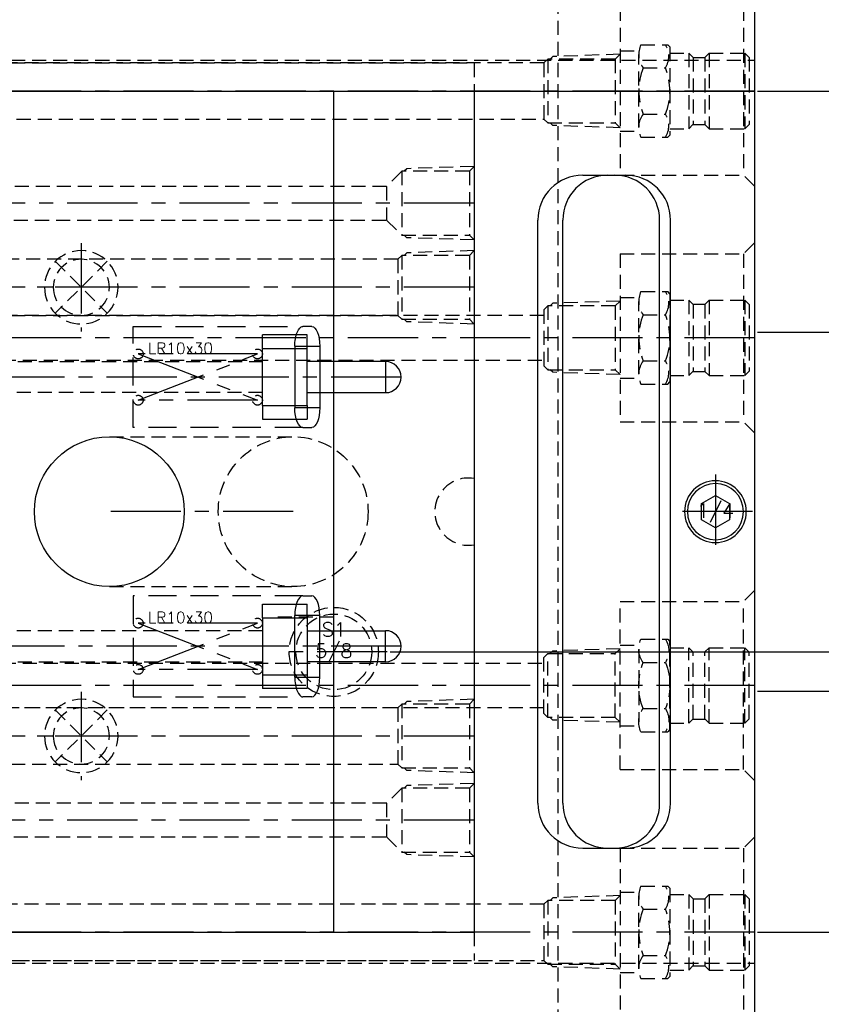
# Model space of a CAD drawing. Extents: x 2651 to 7771, y -1163 to 1075.
# Tile 214 of 256: x 4316 to 4459, y 200 to 375. Entities that reach past the tile are written whole.
import ezdxf
from ezdxf.enums import TextEntityAlignment as Align

# ---------------------------------------------------------------- set-up
doc = ezdxf.new("R2010")
doc.units = 0
doc.header["$LTSCALE"] = 10
for name, pattern in [('CENTER', [2, 1.25, -0.25, 0.25, -0.25]), ('CNSCEN', [17, 15, -1, 0, -1]), ('CNSHID', [4, 3, -1]), ('DASHED', [0.75, 0.5, -0.25]), ('HIDDEN', [0.375, 0.25, -0.125])]:
    doc.linetypes.add(name, pattern=pattern)
doc.layers.get('0').update_dxf_attribs({"linetype": 'CONTINUOUS'})
doc.layers.get('Defpoints').update_dxf_attribs({"linetype": 'CONTINUOUS'})
for name, color, linetype in [('113', 7, 'CONTINUOUS'), ('117', 7, 'CONTINUOUS'), ('9', 3, 'CONTINUOUS'), ('CEN', 1, 'CENTER'), ('COOL', 150, 'HIDDEN'), ('DIM', 3, 'CONTINUOUS'), ('HIDDEN', 6, 'HIDDEN'), ('PART', 7, 'CONTINUOUS'), ('TEXT', 4, 'CONTINUOUS'), ('WL1-CL', 1, 'CNSCEN'), ('WL1-HL', 4, 'CNSHID')]:
    doc.layers.add(name, color=color, linetype=linetype)
doc.styles.add('china', font='txt')
doc.styles.get("Standard").update_dxf_attribs({"font": 'romans.shx'})
doc.dimstyles.new('MM& INCH5', dxfattribs={"dimtxt": 5, "dimasz": 2.5, "dimexe": 1, "dimexo": 0.5, "dimtad": 0, "dimrnd": 1.38778e-17, "dimzin": 9, "dimdsep": 46, "dimtxsty": 'Standard', "dimblk": 'CLOSED', "dimcen": 0, "dimclrd": 3, "dimclre": 3, "dimclrt": 3, "dimazin": 2, "dimtfac": 0.75, "dimtofl": 0, "dimtmove": 0, "dimatfit": 3, "dimfxl": 0, "dimtolj": 1, "dimarcsym": 0})

# ---------------------------------------------------------------- blocks, each defined once
blk = doc.blocks.new('*U2', base_point=(697.47, 899.04))
for p, q in [((697.47, 901.93), (694.97, 900.48)), ((699.97, 900.48), (697.47, 901.93)), ((694.97, 900.48), (694.97, 897.6)), ((699.97, 897.6), (699.97, 900.48)), ((694.97, 897.6), (697.47, 896.15)), ((697.47, 896.15), (699.97, 897.6))]:
    blk.add_line(p, q)
for radius in [5.5, 5]:
    blk.add_circle((697.47, 899.04), radius)
at = {"layer": 'CEN'}
for p, q in [((697.47, 905.64), (697.47, 892.44)), ((690.87, 899.04), (704.07, 899.04))]:
    blk.add_line(p, q, dxfattribs=at)
blk = doc.blocks.new('fghdddd')
at = {"layer": 'COOL'}
for p, q in [((-3436.77, 1231.38), (-3438.77, 1229.38)), ((-3460.77, 1229.38), (-3460.77, 1199.38)), ((-3460.77, 1229.38), (-3438.77, 1229.38)), ((-3438.77, 1229.38), (-3438.77, 1199.38)), ((-3457.04, 1222.63), (-3452.28, 1222.63)), ((-3451.88, 1222.23), (-3452.28, 1222.63)), ((-3451.88, 1222.23), (-3451.88, 1206.52)), ((-3460.77, 1221.54), (-3457.45, 1221.54)), ((-3457.45, 1207.87), (-3457.45, 1220.88)), ((-3451.88, 1221.11), (-3448.53, 1221.11)), ((-3448.53, 1221.11), (-3448.53, 1207.65)), ((-3448.53, 1221.11), (-3447.76, 1220.34)), ((-3447.76, 1220.37), (-3445.67, 1220.37)), ((-3447.76, 1220.34), (-3447.76, 1208.38)), ((-3444.91, 1221.11), (-3445.67, 1220.34)), ((-3445.67, 1220.34), (-3445.67, 1208.38)), ((-3444.91, 1221.11), (-3444.91, 1207.65)), ((-3444.91, 1221.11), (-3438.53, 1221.11)), ((-3438.53, 1221.11), (-3437.77, 1220.34)), ((-3438.53, 1221.11), (-3438.53, 1207.65)), ((-3437.77, 1220.34), (-3437.77, 1208.41)), ((-3456.64, 1218.5), (-3452.67, 1218.5)), ((-3456.64, 1210.25), (-3452.67, 1210.25)), ((-3448.53, 1207.65), (-3447.79, 1208.38)), ((-3447.79, 1208.38), (-3445.65, 1208.38)), ((-3444.91, 1207.65), (-3445.65, 1208.38)), ((-3438.53, 1207.65), (-3437.77, 1208.41)), ((-3460.77, 1207.21), (-3457.45, 1207.21)), ((-3457.04, 1206.13), (-3452.28, 1206.13)), ((-3452.28, 1206.13), (-3451.88, 1206.52)), ((-3451.88, 1207.65), (-3448.53, 1207.65)), ((-3444.91, 1207.65), (-3438.53, 1207.65)), ((-3460.77, 1199.38), (-3438.77, 1199.38)), ((-3436.77, 1197.38), (-3438.77, 1199.38))]:
    blk.add_line(p, q, dxfattribs=at)
at = {"layer": 'COOL', "color": 1, "linetype": 'CENTER'}
blk.add_line((-3436.77, 1214.38), (-3460.77, 1214.38), dxfattribs=at)
at = {"layer": 'COOL'}
for centre, radius, start, end in [((-3453.53, 1220.88), 3.92, 153.6082, 217.3856), ((-3455.97, 1220.56), 3.89, 327.972, 32.028), ((-3446.32, 1214.38), 11.11, 158.2132, 201.7867), ((-3462.99, 1214.38), 11.11, 338.2133, 21.7868), ((-3453.53, 1207.87), 3.92, 142.6141, 206.3915), ((-3455.97, 1208.19), 3.89, 327.972, 32.028)]:
    blk.add_arc(centre, radius, start, end, dxfattribs=at)
blk = doc.blocks.new('*U20', base_point=(1834.08, 749.82))
for radius in [7.94, 6.75]:
    blk.add_circle((1834.08, 749.82), radius)
at = {"layer": 'CEN'}
for p, q in [((1834.08, 759.35), (1834.08, 740.3)), ((1824.55, 749.82), (1843.61, 749.82))]:
    blk.add_line(p, q, dxfattribs=at)
blk = doc.blocks.new('*D176')
at = {"layer": 'Defpoints', "color": 0}
for p in [(4171.68, 387.64), (4446.68, 362.64), (4473.32, 362.64)]:
    blk.add_point(p, dxfattribs=at)
at = {"layer": 'DIM', "color": 3, "lineweight": -2}
blk.add_line((4447.18, 362.64), (4473.32, 362.64), dxfattribs=at)
at = {"layer": 'DIM', "color": 3, "insert": (4494.3, 362.64), "char_height": 5, "attachment_point": 5}
blk.add_mtext('\\A1;25 [0.984]', dxfattribs=at)
blk = doc.blocks.new('_Closed')
at = {"color": 0, "linetype": 'ByBlock', "lineweight": -2}
for p, q in [((-1, 0.167), (0, 0)), ((-1, 0.167), (-1, -0.167)), ((0, 0), (-1, -0.167)), ((0, 0), (-1, 0))]:
    blk.add_line(p, q, dxfattribs=at)
blk = doc.blocks.new('*D177')
at = {"layer": 'Defpoints', "color": 0}
for p in [(4171.68, 387.64), (4446.68, 319.64), (4473.32, 319.64)]:
    blk.add_point(p, dxfattribs=at)
at = {"layer": 'DIM', "color": 3, "lineweight": -2}
blk.add_line((4447.18, 319.64), (4473.32, 319.64), dxfattribs=at)
at = {"layer": 'DIM', "color": 3, "insert": (4494.18, 319.64), "char_height": 5, "attachment_point": 5}
blk.add_mtext('\\A1;68 [2.677]', dxfattribs=at)
blk = doc.blocks.new('*D178')
at = {"layer": 'Defpoints', "color": 0}
for p in [(4171.68, 387.64), (4446.68, 255.64), (4473.32, 255.64)]:
    blk.add_point(p, dxfattribs=at)
at = {"layer": 'DIM', "color": 3, "lineweight": -2}
blk.add_line((4447.18, 255.64), (4473.32, 255.64), dxfattribs=at)
at = {"layer": 'DIM', "color": 3, "insert": (4496.33, 255.64), "char_height": 5, "attachment_point": 5}
blk.add_mtext('\\A1;132 [5.197]', dxfattribs=at)
blk = doc.blocks.new('*D179')
at = {"layer": 'Defpoints', "color": 0}
for p in [(4171.68, 387.64), (4473.32, 263.64), (4381.21, 262.64)]:
    blk.add_point(p, dxfattribs=at)
at = {"layer": 'DIM', "color": 3, "lineweight": -2}
for p, q in [((4463.32, 262.64), (4468.32, 263.64)), ((4468.32, 263.64), (4473.32, 263.64)), ((4381.71, 262.64), (4463.32, 262.64))]:
    blk.add_line(p, q, dxfattribs=at)
at = {"layer": 'DIM', "color": 3, "insert": (4496.33, 263.64), "char_height": 5, "attachment_point": 5}
blk.add_mtext('\\A1;125 [4.921]', dxfattribs=at)
blk = doc.blocks.new('*D180')
at = {"layer": 'Defpoints', "color": 0}
for p in [(4171.68, 387.64), (4446.68, 212.64), (4473.32, 212.64)]:
    blk.add_point(p, dxfattribs=at)
at = {"layer": 'DIM', "color": 3, "lineweight": -2}
blk.add_line((4447.18, 212.64), (4473.32, 212.64), dxfattribs=at)
at = {"layer": 'DIM', "color": 3, "insert": (4493.95, 212.64), "char_height": 5, "attachment_point": 5}
blk.add_mtext('\\A1;175 [6.89]', dxfattribs=at)
blk = doc.blocks.new('*D181')
at = {"layer": 'Defpoints', "color": 0}
for p in [(4171.68, 387.64), (4446.68, 182.64), (4473.32, 182.64)]:
    blk.add_point(p, dxfattribs=at)
at = {"layer": 'DIM', "color": 3, "lineweight": -2}
blk.add_line((4447.18, 182.64), (4473.32, 182.64), dxfattribs=at)
at = {"layer": 'DIM', "color": 3, "insert": (4496.68, 182.64), "char_height": 5, "attachment_point": 5}
blk.add_mtext('\\A1;205 [8.071]', dxfattribs=at)
blk = doc.blocks.new('*D182')
at = {"layer": 'Defpoints', "color": 0}
for p in [(4171.68, 387.64), (4446.68, 162.64), (4473.32, 162.64)]:
    blk.add_point(p, dxfattribs=at)
at = {"layer": 'DIM', "color": 3, "lineweight": -2}
blk.add_line((4447.18, 162.64), (4473.32, 162.64), dxfattribs=at)
at = {"layer": 'DIM', "color": 3, "insert": (4496.68, 162.64), "char_height": 5, "attachment_point": 5}
blk.add_mtext('\\A1;225 [8.858]', dxfattribs=at)
blk = doc.blocks.new('*D183')
at = {"layer": 'Defpoints', "color": 0}
for p in [(4171.68, 387.64), (4446.68, 119.64), (4473.32, 119.64)]:
    blk.add_point(p, dxfattribs=at)
at = {"layer": 'DIM', "color": 3, "lineweight": -2}
blk.add_line((4447.18, 119.64), (4473.32, 119.64), dxfattribs=at)
at = {"layer": 'DIM', "color": 3, "insert": (4499.07, 119.64), "char_height": 5, "attachment_point": 5}
blk.add_mtext('\\A1;268 [10.551]', dxfattribs=at)
blk = doc.blocks.new('*D184')
at = {"layer": 'Defpoints', "color": 0}
for p in [(4171.68, 387.64), (4446.68, 12.64), (4473.32, 12.64)]:
    blk.add_point(p, dxfattribs=at)
at = {"layer": 'DIM', "color": 3, "lineweight": -2}
blk.add_line((4447.18, 12.64), (4473.32, 12.64), dxfattribs=at)
at = {"layer": 'DIM', "color": 3, "insert": (4499.07, 12.64), "char_height": 5, "attachment_point": 5}
blk.add_mtext('\\A1;375 [14.764]', dxfattribs=at)
blk = doc.blocks.new('*D185')
at = {"layer": 'Defpoints', "color": 0}
for p in [(4171.68, 387.64), (4446.68, 55.64), (4473.32, 55.64)]:
    blk.add_point(p, dxfattribs=at)
at = {"layer": 'DIM', "color": 3, "lineweight": -2}
blk.add_line((4447.18, 55.64), (4473.32, 55.64), dxfattribs=at)
at = {"layer": 'DIM', "color": 3, "insert": (4499.07, 55.64), "char_height": 5, "attachment_point": 5}
blk.add_mtext('\\A1;332 [13.071]', dxfattribs=at)
blk = doc.blocks.new('*D186')
at = {"layer": 'Defpoints', "color": 0}
for p in [(4171.68, 387.64), (4381.21, -22.36), (4473.32, -22.36)]:
    blk.add_point(p, dxfattribs=at)
at = {"layer": 'DIM', "color": 3, "lineweight": -2}
blk.add_line((4381.71, -22.36), (4473.32, -22.36), dxfattribs=at)
at = {"layer": 'DIM', "color": 3, "insert": (4499.07, -22.36), "char_height": 5, "attachment_point": 5}
blk.add_mtext('\\A1;410 [16.142]', dxfattribs=at)
blk = doc.blocks.new('*D187')
at = {"layer": 'Defpoints', "color": 0}
for p in [(4171.68, 387.64), (4274.1, -57.36), (4473.32, -57.36)]:
    blk.add_point(p, dxfattribs=at)
at = {"layer": 'DIM', "color": 3, "lineweight": -2}
blk.add_line((4274.6, -57.36), (4473.32, -57.36), dxfattribs=at)
at = {"layer": 'DIM', "color": 3, "insert": (4496.68, -57.36), "char_height": 5, "attachment_point": 5}
blk.add_mtext('\\A1;445 [17.52]', dxfattribs=at)
blk = doc.blocks.new('*D188')
at = {"layer": 'Defpoints', "color": 0}
for p in [(4171.68, 387.64), (4271.92, -104.36), (4473.32, -104.36)]:
    blk.add_point(p, dxfattribs=at)
at = {"layer": 'DIM', "color": 3, "lineweight": -2}
blk.add_line((4272.42, -104.36), (4473.32, -104.36), dxfattribs=at)
at = {"layer": 'DIM', "color": 3, "insert": (4496.68, -104.36), "char_height": 5, "attachment_point": 5}
blk.add_mtext('\\A1;492 [19.37]', dxfattribs=at)
blk = doc.blocks.new('*D189')
at = {"layer": 'Defpoints', "color": 0}
for p in [(4171.68, 387.64), (4285.88, -124.36), (4473.32, -124.36)]:
    blk.add_point(p, dxfattribs=at)
at = {"layer": 'DIM', "color": 3, "lineweight": -2}
blk.add_line((4286.38, -124.36), (4473.32, -124.36), dxfattribs=at)
at = {"layer": 'DIM', "color": 3, "insert": (4499.07, -124.36), "char_height": 5, "attachment_point": 5}
blk.add_mtext('\\A1;512 [20.157]', dxfattribs=at)
blk = doc.blocks.new('*D193')
at = {"layer": 'Defpoints', "color": 0}
for p in [(4171.68, 387.64), (4401.86, -82.36), (4473.32, -82.36)]:
    blk.add_point(p, dxfattribs=at)
at = {"layer": 'DIM', "color": 3, "lineweight": -2}
blk.add_line((4402.36, -82.36), (4473.32, -82.36), dxfattribs=at)
at = {"layer": 'DIM', "color": 3, "insert": (4499.07, -82.36), "char_height": 5, "attachment_point": 5}
blk.add_mtext('\\A1;470 [18.504]', dxfattribs=at)
blk = doc.blocks.new('*D203')
at = {"layer": 'Defpoints', "color": 0}
for p in [(4171.68, 387.64), (4368.68, -115.54), (4368.68, -149.95)]:
    blk.add_point(p, dxfattribs=at)
at = {"layer": 'DIM', "color": 3, "lineweight": -2}
blk.add_line((4368.68, -116.04), (4368.68, -149.95), dxfattribs=at)
at = {"layer": 'DIM', "color": 3, "insert": (4368.68, -172.96), "char_height": 5, "attachment_point": 5, "rotation": 90}
blk.add_mtext('\\A1;197 [7.756]', dxfattribs=at)
blk = doc.blocks.new('*U17', base_point=(830.47, 1863.95))
for p, q in [((835.1, 1868.59), (825.84, 1859.32)), ((825.84, 1868.59), (835.1, 1859.32))]:
    blk.add_line(p, q)
for radius in [6.55, 5]:
    blk.add_circle((830.47, 1863.95), radius)
at = {"layer": 'CEN'}
for p, q in [((830.47, 1871.81), (830.47, 1856.09)), ((822.61, 1863.95), (838.33, 1863.95))]:
    blk.add_line(p, q, dxfattribs=at)
blk = doc.blocks.new('*U18', base_point=(830.47, 1753.95))
for p, q in [((835.1, 1758.59), (825.84, 1749.32)), ((825.84, 1758.59), (835.1, 1749.32))]:
    blk.add_line(p, q)
for radius in [6.55, 5]:
    blk.add_circle((830.47, 1753.95), radius)
at = {"layer": 'CEN'}
for p, q in [((830.47, 1761.81), (830.47, 1746.09)), ((822.61, 1753.95), (838.33, 1753.95))]:
    blk.add_line(p, q, dxfattribs=at)
blk = doc.blocks.new('1')
at = {"layer": 'COOL', "color": 1, "linetype": 'CENTER'}
for p, q in [((-100, 225), (-100, 350.39)), ((-225, 340), (-100, 340)), ((-225, 260), (-100, 260))]:
    blk.add_line(p, q, dxfattribs=at)
at = {"layer": 'COOL', "color": 2}
for p, q in [((-105, 347.5), (-95, 347.5)), ((-105, 265), (-105, 255))]:
    blk.add_line(p, q, dxfattribs=at)
at = {"layer": 'COOL'}
blk.add_line((-105, 345), (-105, 335), dxfattribs=at)
at = {"layer": 'COOL', "color": 2}
for points in [[(-105, 238.59), (-105, 347.5), (-100, 350.39), (-95, 347.5), (-95, 238.59)], [(-225, 346.55), (-224.15, 345.7), (-224.15, 334.3), (-225, 333.45)], [(-225, 346.55), (-213, 346.15), (-212.55, 345.7)], [(-224.15, 345.7), (-212.11, 345.7), (-212.11, 334.3), (-224.15, 334.3)], [(-212.11, 345.7), (-211.41, 345), (-211.41, 335), (-212.11, 334.3)], [(-211.41, 345), (-105, 345), (-100, 340), (-105, 335), (-211.41, 335)], [(-225, 333.45), (-213, 333.85), (-212.55, 334.3)], [(-225, 266.55), (-224.15, 265.7), (-224.15, 254.3), (-225, 253.45)], [(-225, 266.55), (-213, 266.15), (-212.55, 265.7)], [(-224.15, 265.7), (-212.11, 265.7), (-212.11, 254.3), (-224.15, 254.3)], [(-212.11, 265.7), (-211.41, 265), (-211.41, 255), (-212.11, 254.3)], [(-211.41, 265), (-105, 265), (-100, 260), (-105, 255), (-211.41, 255)], [(-225, 253.45), (-213, 253.85), (-212.55, 254.3)], [(-106.55, 225), (-106.15, 237), (-105.7, 237.45)], [(-105.7, 237.89), (-105, 238.59), (-95, 238.59), (-94.3, 237.89)], [(-105.7, 225.85), (-105.7, 237.89), (-94.3, 237.89), (-94.3, 225.85)], [(-93.45, 225), (-93.85, 237), (-94.3, 237.45)], [(-106.55, 225), (-93.85, 237), (-106.15, 237), (-93.45, 225)], [(-106.55, 225), (-105.7, 225.85), (-94.3, 225.85), (-93.45, 225)]]:
    blk.add_lwpolyline(points, dxfattribs=at)
at = {"layer": 'COOL'}
for name, p in [('*U17', (-155, 340)), ('*U18', (-155, 260))]:
    blk.add_blockref(name, p, dxfattribs=at)
blk = doc.blocks.new('*X249')
at = {"color": 0}
for p, q in [((936.79, 376.76), (938.04, 378.01)), ((937.13, 376.4), (938.7, 377.96)), ((937.63, 376.19), (939.2, 377.76)), ((938.27, 376.12), (939.57, 377.42)), ((939.28, 376.43), (939.55, 376.69))]:
    blk.add_line(p, q, dxfattribs=at)
blk = doc.blocks.new('*X248')
at = {"color": 0}
for p, q in [((922.69, 376.81), (923.89, 378.01)), ((923.02, 376.43), (924.57, 377.97)), ((923.5, 376.2), (925.09, 377.79)), ((924.13, 376.12), (925.47, 377.46)), ((925.03, 376.32), (925.56, 376.85))]:
    blk.add_line(p, q, dxfattribs=at)
blk = doc.blocks.new('O_RING_109_S')
at = {"layer": 'WL1-CL'}
for p, q in [((7.81, -3.27), (10.73, -5.98)), ((10.73, -5.98), (12.73, -5.98)), ((12.73, -5.98), (19.05, -5.98))]:
    blk.add_line(p, q, dxfattribs=at)
blk.add_solid([(8.04, -3.03), (7.58, -3.51), (6.35, -1.9)], dxfattribs=at)
at = {"layer": 'WL1-HL'}
for p, q in [((-7.23, -1.9), (-7.23, 0)), ((-3.66, -1.9), (-3.66, 0)), ((3.66, -1.9), (3.66, 0)), ((7.23, -1.9), (7.23, 0)), ((-7.23, -1.9), (-3.66, -1.9)), ((7.23, -1.9), (3.66, -1.9))]:
    blk.add_line(p, q, dxfattribs=at)
for points in [[(-5.45, 0, 0.064849), (-6.04, -0.08, 0.077678), (-6.5, -0.28, 0.107175), (-6.83, -0.61, 0.144647), (-6.93, -0.95, 0.144647), (-6.83, -1.29, 0.107175), (-6.5, -1.62, 0.077678), (-6.04, -1.82, 0.064849), (-5.45, -1.9, 0.064849), (-4.85, -1.82, 0.077678), (-4.39, -1.62, 0.107175), (-4.06, -1.29, 0.144647), (-3.96, -0.95, 0.144647), (-4.06, -0.61, 0.107175), (-4.39, -0.28, 0.077678), (-4.85, -0.08, 0.064849)], [(5.45, 0, -0.064849), (6.04, -0.08, -0.077678), (6.5, -0.28, -0.107175), (6.83, -0.61, -0.144647), (6.93, -0.95, -0.144647), (6.83, -1.29, -0.107175), (6.5, -1.62, -0.077678), (6.04, -1.82, -0.064849), (5.45, -1.9, -0.064849), (4.85, -1.82, -0.077678), (4.39, -1.62, -0.107175), (4.06, -1.29, -0.144647), (3.96, -0.95, -0.144647), (4.06, -0.61, -0.107175), (4.39, -0.28, -0.077678), (4.85, -0.08, -0.064849)]]:
    blk.add_lwpolyline(points, format="xyb", close=True, dxfattribs=at)
at = {"layer": 'WL1-HL', "extrusion": (0, 0, -1), "xscale": -1, "zscale": -1}
for name, p in [('*X248', (929.56, -378.02)), ('*X249', (932.74, -378.02))]:
    blk.add_blockref(name, p, dxfattribs=at)
at = {"layer": 'WL1-CL', "style": 'china'}
blk.add_text('2-109', height=2, dxfattribs=at).set_placement((10.9, -5.29))
blk = doc.blocks.new('A$C738058FC')
at = {"layer": '9'}
blk.add_circle((0, 0), 0.25, dxfattribs=at)
blk.add_blockref('O_RING_109_S', (0, 0), dxfattribs=at)
blk = doc.blocks.new('2')
at = {"layer": 'COOL', "color": 1, "linetype": 'CENTER'}
for p, q in [((-95, 235), (-95, 360.72)), ((-225, 355), (-95, 355)), ((-225, 245), (-95, 245))]:
    blk.add_line(p, q, dxfattribs=at)
at = {"layer": 'COOL', "color": 2}
for p, q in [((-98, 358.98), (-92, 358.98)), ((-98, 248), (-98, 242)), ((-99.51, 242), (-90.7, 235.55)), ((-90.49, 242), (-99.3, 235.55))]:
    blk.add_line(p, q, dxfattribs=at)
at = {"layer": 'COOL'}
blk.add_line((-98, 358), (-98, 352), dxfattribs=at)
at = {"layer": 'COOL', "color": 2}
for points in [[(-225, 361.55), (-224.15, 360.7), (-224.15, 349.3), (-225, 348.45)], [(-225, 361.55), (-213, 361.15), (-212.55, 360.7)], [(-224.15, 360.7), (-212.11, 360.7), (-212.11, 349.3), (-224.15, 349.3)], [(-212.11, 360.7), (-209.41, 358), (-209.41, 352), (-212.11, 349.3)], [(-98, 243.72), (-98, 358.98), (-95, 360.72), (-92, 358.98), (-92, 243.72)], [(-209.41, 358), (-98, 358), (-95, 355), (-98, 352), (-209.41, 352)], [(-225, 348.45), (-213, 348.85), (-212.55, 349.3)], [(-225, 251.55), (-224.15, 250.7), (-224.15, 239.3), (-225, 238.45)], [(-225, 251.55), (-213, 251.15), (-212.55, 250.7)], [(-224.15, 250.7), (-212.11, 250.7), (-212.11, 239.3), (-224.15, 239.3)], [(-212.11, 250.7), (-209.41, 248), (-209.41, 242), (-212.11, 239.3)], [(-209.41, 248), (-98, 248), (-95, 245), (-98, 242), (-209.41, 242)], [(-99.3, 242.42), (-98, 243.72), (-92, 243.72), (-90.7, 242.42)], [(-99.3, 235.55), (-99.3, 242.42), (-90.7, 242.42), (-90.7, 235.55)], [(-99.85, 235), (-99.51, 242), (-99.3, 242.21)], [(-90.15, 235), (-90.49, 242), (-90.7, 242.21)], [(-225, 238.45), (-213, 238.85), (-212.55, 239.3)], [(-99.85, 235), (-99.3, 235.55), (-90.7, 235.55), (-90.15, 235)]]:
    blk.add_lwpolyline(points, dxfattribs=at)
at = {"layer": 'COOL', "rotation": 270}
for p in [(-120, 355), (-120, 245)]:
    blk.add_blockref('A$C738058FC', p, dxfattribs=at)
blk = doc.blocks.new('A$C257357D5')
at = {"layer": 'COOL', "color": 1, "linetype": 'CENTER'}
for p, q in [((275, 31), (58.88, 31)), ((275, 31), (58.88, 31)), ((275, -31), (58.88, -31))]:
    blk.add_line(p, q, dxfattribs=at)
at = {"layer": 'COOL'}
for points in [[(251, 37.55), (239, 37.15), (238.55, 36.7)], [(251, 37.55), (250.15, 36.7), (250.15, 25.3), (251, 24.45)], [(238.11, 36.7), (237.41, 36), (237.41, 26), (238.11, 25.3)], [(250.15, 36.7), (238.11, 36.7), (238.11, 25.3), (250.15, 25.3)], [(237.41, 35), (58.31, 35), (56, 31), (58.31, 27), (237.41, 27)], [(251, 24.45), (239, 24.85), (238.55, 25.3)], [(251, -24.45), (239, -24.85), (238.55, -25.3)], [(251, -37.55), (250.15, -36.7), (250.15, -25.3), (251, -24.45)], [(238.11, -36.7), (237.41, -36), (237.41, -26), (238.11, -25.3)], [(250.15, -36.7), (238.11, -36.7), (238.11, -25.3), (250.15, -25.3)], [(237.41, -35), (58.31, -35), (56, -31), (58.31, -27), (237.41, -27)], [(251, -37.55), (239, -37.15), (238.55, -36.7)]]:
    blk.add_lwpolyline(points, dxfattribs=at)
blk.add_blockref('fghdddd', (3711.77, -1183.38), dxfattribs=at)
at = {"layer": 'COOL', "xscale": -1, "rotation": 180}
blk.add_blockref('fghdddd', (3711.77, 1183.38), dxfattribs=at)

msp = doc.modelspace()

# ---------------------------------------------------------------- linework, layer by layer
for p, q in [((4446.684, -135.358), (4446.684, 910.642)), ((4291.684, 362.642), (4446.684, 362.642)), ((4371.684, 212.642), (4371.684, 362.642)), ((4396.684, 362.642), (4396.684, 212.642)), ((4416.046, 347.642), (4423.684, 347.642)), ((4408.046, 235.642), (4408.046, 339.642)), ((4412.491, 235.642), (4412.491, 339.642)), ((4429.744, 235.642), (4429.744, 339.642)), ((4431.684, 235.642), (4431.684, 339.642)), ((4416.046, 227.642), (4423.684, 227.642)), ((4291.684, 212.642), (4396.684, 212.642))]:
    msp.add_line(p, q)
msp.add_circle((4331.684, 287.642), 13.35)
for centre, start, end in [((4416.046, 339.642), 90, 180), ((4420.491, 339.642), 90, 180), ((4421.744, 339.642), 0, 90), ((4423.684, 339.642), 0, 90), ((4416.046, 235.642), 180, 270), ((4420.491, 235.642), 180, 270), ((4421.744, 235.642), 270, 0), ((4423.684, 235.642), 270, 0)]:
    msp.add_arc(centre, 8, start, end)
at = {"layer": '113', "color": 6, "linetype": 'DASHED'}
for p, q in [((4335.959, 320.642), (4366.151, 320.642)), ((4335.959, 302.642), (4335.959, 320.642)), ((4366.151, 302.642), (4335.959, 302.642)), ((4366.151, 272.642), (4335.959, 272.642)), ((4335.959, 272.642), (4335.959, 254.642)), ((4335.959, 254.642), (4366.151, 254.642))]:
    msp.add_line(p, q, dxfattribs=at)
at = {"layer": '113', "color": 7, "linetype": 'Continuous'}
for p, q in [((4367.767, 320.642), (4366.151, 320.642)), ((4364.737, 317.142), (4364.737, 306.142)), ((4369.181, 317.142), (4369.181, 306.142)), ((4366.151, 302.642), (4367.767, 302.642)), ((4366.151, 272.642), (4367.767, 272.642)), ((4364.737, 258.142), (4364.737, 269.142)), ((4369.181, 258.142), (4369.181, 269.142)), ((4367.767, 254.642), (4366.151, 254.642))]:
    msp.add_line(p, q, dxfattribs=at)
at = {"layer": '113', "color": 253, "linetype": 'Continuous'}
for p, q in [((4364.737, 317.142), (4369.181, 317.142)), ((4369.181, 306.142), (4364.737, 306.142)), ((4369.181, 269.142), (4364.737, 269.142)), ((4364.737, 258.142), (4369.181, 258.142))]:
    msp.add_line(p, q, dxfattribs=at)
at = {"layer": '113', "color": 7, "linetype": 'Continuous', "extrusion": (0, 0, -1)}
for centre, start_param, end_param in [((4366.151, 317.142), 1.5707963, 3.1415927), ((4367.767, 317.142), 3.1415927, 4.712389), ((4366.151, 306.142), 0, 1.5707963), ((4367.767, 306.142), 4.712389, 6.2831853)]:
    msp.add_ellipse(centre, major_axis=(0, -3.5), ratio=0.4040262, start_param=start_param, end_param=end_param, dxfattribs=at)
at = {"layer": '113', "color": 7, "linetype": 'Continuous'}
for centre, start_param, end_param in [((4366.151, 269.142), 0, 1.5707963), ((4367.767, 269.142), 4.712389, 6.2831853), ((4366.151, 258.142), 1.5707963, 3.1415927), ((4367.767, 258.142), 3.1415927, 4.712389)]:
    msp.add_ellipse(centre, major_axis=(0, 3.5), ratio=0.4040262, start_param=start_param, end_param=end_param, dxfattribs=at)
at = {"layer": '117', "color": 7, "linetype": 'Continuous'}
for p, q in [((4358.959, 316.741), (4358.959, 319.142)), ((4366.959, 319.142), (4358.959, 319.142)), ((4366.959, 316.741), (4366.959, 319.142)), ((4358.959, 306.543), (4358.959, 316.741)), ((4358.959, 316.741), (4366.959, 316.741)), ((4366.959, 306.543), (4366.959, 316.741)), ((4380.904, 314.422), (4366.959, 314.422)), ((4366.959, 308.862), (4380.904, 308.862)), ((4358.959, 306.543), (4358.959, 304.142)), ((4358.959, 306.543), (4366.959, 306.543)), ((4366.959, 306.543), (4366.959, 304.142)), ((4358.959, 304.142), (4366.959, 304.142)), ((4358.959, 268.741), (4358.959, 271.142)), ((4358.959, 271.142), (4366.959, 271.142)), ((4366.959, 268.741), (4366.959, 271.142)), ((4358.959, 268.741), (4358.959, 258.543)), ((4358.959, 268.741), (4366.959, 268.741)), ((4366.959, 268.741), (4366.959, 258.543)), ((4366.959, 266.422), (4380.904, 266.422)), ((4380.904, 260.862), (4366.959, 260.862)), ((4358.959, 258.543), (4358.959, 256.142)), ((4358.959, 258.543), (4366.959, 258.543)), ((4366.959, 258.543), (4366.959, 256.142)), ((4366.959, 256.142), (4358.959, 256.142))]:
    msp.add_line(p, q, dxfattribs=at)
at = {"layer": '117', "color": 253, "linetype": 'Continuous'}
for p, q in [((4380.904, 314.422), (4380.904, 308.862)), ((4380.904, 260.862), (4380.904, 266.422))]:
    msp.add_line(p, q, dxfattribs=at)
at = {"layer": '117', "color": 7, "linetype": 'Continuous'}
for centre, start, end in [((4380.904, 311.642), 0, 90), ((4380.904, 311.642), 270, 0), ((4380.904, 263.642), 0, 90), ((4380.904, 263.642), 270, 0)]:
    msp.add_arc(centre, 2.78, start, end, dxfattribs=at)
at = {"layer": 'CEN'}
for p, q in [((4358.084, 315.767), (4336.834, 315.767)), ((4336.834, 315.767), (4358.084, 307.517)), ((4336.834, 307.517), (4358.084, 315.767)), ((4383.684, 311.642), (4263.547, 311.642)), ((4358.084, 307.517), (4336.834, 307.517)), ((4364.441, 287.642), (4331.684, 287.642)), ((4358.084, 267.767), (4336.834, 267.767)), ((4336.834, 267.767), (4358.084, 259.517)), ((4336.834, 259.517), (4358.084, 267.767)), ((4383.684, 263.642), (4263.547, 263.642)), ((4358.084, 259.517), (4336.834, 259.517))]:
    msp.add_line(p, q, dxfattribs=at)
at = {"layer": 'COOL', "color": 1, "linetype": 'CENTER'}
for p, q in [((4446.684, 362.642), (4263.532, 362.642)), ((4446.684, 212.642), (4263.313, 212.642))]:
    msp.add_line(p, q, dxfattribs=at)
at = {"layer": 'COOL'}
for points in [[(4422.684, 369.192), (4410.684, 368.789), (4410.237, 368.342)], [(4422.684, 369.192), (4421.834, 368.342), (4421.834, 356.942), (4422.684, 356.092)], [(4409.09, 367.642), (4266.419, 367.642), (4263.532, 362.642), (4266.419, 357.642), (4409.09, 357.642)], [(4409.79, 368.342), (4409.09, 367.642), (4409.09, 357.642), (4409.79, 356.942)], [(4421.834, 368.342), (4409.79, 368.342), (4409.79, 356.942), (4421.834, 356.942)], [(4422.684, 356.092), (4410.684, 356.495), (4410.237, 356.942)], [(4409.79, 218.342), (4409.09, 217.642), (4409.09, 207.642), (4409.79, 206.942)], [(4421.834, 218.342), (4409.79, 218.342), (4409.79, 206.942), (4421.834, 206.942)], [(4422.684, 219.192), (4410.684, 218.789), (4410.237, 218.342)], [(4422.684, 219.192), (4421.834, 218.342), (4421.834, 206.942), (4422.684, 206.092)], [(4409.09, 217.642), (4266.2, 217.642), (4263.313, 212.642), (4266.2, 207.642), (4409.09, 207.642)], [(4422.684, 206.092), (4410.684, 206.495), (4410.237, 206.942)]]:
    msp.add_lwpolyline(points, dxfattribs=at)
at = {"layer": 'HIDDEN'}
for p, q in [((4411.684, -137.358), (4411.684, 912.642)), ((4291.684, 368.142), (4446.684, 368.142)), ((4291.684, 367.642), (4396.684, 367.642)), ((4396.684, 367.642), (4396.684, 362.642)), ((4262.872, 314.422), (4358.959, 314.422)), ((4358.959, 308.862), (4264.182, 308.862)), ((4331.684, 300.992), (4364.441, 300.992)), ((4331.684, 274.292), (4364.441, 274.292)), ((4371.684, 268.802), (4360.684, 268.802)), ((4358.959, 266.422), (4264.182, 266.422)), ((4262.872, 260.862), (4358.959, 260.862)), ((4396.684, 212.642), (4396.684, 207.642)), ((4291.684, 207.642), (4396.684, 207.642)), ((4291.684, 207.142), (4446.684, 207.142))]:
    msp.add_line(p, q, dxfattribs=at)
for centre, radius in [((4336.834, 315.767), 0.875), ((4358.084, 315.767), 0.875), ((4336.834, 307.517), 0.875), ((4358.084, 307.517), 0.875), ((4364.441, 287.642), 13.35), ((4336.834, 267.767), 0.875), ((4358.084, 267.767), 0.875), ((4336.834, 259.517), 0.875), ((4358.084, 259.517), 0.875)]:
    msp.add_circle(centre, radius, dxfattribs=at)
msp.add_arc((4395.684, 287.642), 6, 80.40677, 279.59323, dxfattribs=at)

# ---------------------------------------------------------------- block references
at = {"layer": 'COOL'}
for p in [(7883.453, -851.734), (7883.453, -1001.734)]:
    msp.add_blockref('fghdddd', p, dxfattribs=at)
at = {"layer": 'COOL', "xscale": -1}
for name in ['2', '1']:
    msp.add_blockref(name, (4171.684, -12.358), dxfattribs=at)
at = {"layer": 'DIM'}
msp.add_blockref('A$C257357D5', (4171.684, 287.642), dxfattribs=at)
at = {"layer": 'HIDDEN', "rotation": 180}
msp.add_blockref('*U20', (4371.684, 262.642), dxfattribs=at)
at = {"layer": 'PART', "xscale": -1}
msp.add_blockref('*U2', (4439.684, 287.642), dxfattribs=at)
msp.add_blockref('*U2', (4439.684, 287.642), dxfattribs=at)

# ---------------------------------------------------------------- texts
at = {"layer": 'TEXT'}
for p in [(4338.584, 315.767), (4338.584, 267.767)]:
    msp.add_text('LR10x30', height=2, dxfattribs=at).set_placement(p)
for s, p in [('1/4', (4439.684, 287.642)), ('1/4', (4439.684, 287.642)), ('S1', (4371.684, 266.642)), ('5/8', (4371.684, 262.642))]:
    msp.add_text(s, height=2.5, dxfattribs=at).set_placement(p, align=Align.MIDDLE)

# ---------------------------------------------------------------- dimensions: what is measured, and where the dimension line sits
at = {"layer": 'DIM'}
for feature_location, offset, dtype, picture, middle in [((4446.684, 362.642), (26.637, 0), 0, '*D176', (4494.303, 362.642)), ((4446.684, 319.642), (26.637, 0), 0, '*D177', (4494.184, 319.642)), ((4446.684, 255.642), (26.637, 0), 0, '*D178', (4496.327, 255.642)), ((4381.212, 262.642), (92.109, 1), 0, '*D179', (4496.327, 263.642)), ((4446.684, 212.642), (26.637, 0), 0, '*D180', (4493.946, 212.642)), ((4446.684, 182.642), (26.637, 0), 0, '*D181', (4496.684, 182.642)), ((4446.684, 162.642), (26.637, 0), 0, '*D182', (4496.684, 162.642)), ((4446.684, 119.642), (26.637, 0), 0, '*D183', (4499.065, 119.642)), ((4446.684, 12.642), (26.637, 0), 0, '*D184', (4499.065, 12.642)), ((4446.684, 55.642), (26.637, 0), 0, '*D185', (4499.065, 55.642)), ((4381.212, -22.358), (92.109, 0), 0, '*D186', (4499.065, -22.358)), ((4274.104, -57.358), (199.217, 0), 0, '*D187', (4496.684, -57.358)), ((4271.924, -104.358), (201.397, 0), 0, '*D188', (4496.684, -104.358)), ((4285.884, -124.358), (187.437, 0), 0, '*D189', (4499.065, -124.358)), ((4401.864, -82.358), (71.457, 0), 0, '*D193', (4499.065, -82.358)), ((4368.684, -115.538), (0, -34.415), 1, '*D203', (4368.684, -172.959))]:
    dim = msp.add_ordinate_dim(feature_location=feature_location, offset=offset, dtype=dtype, origin=(4171.684, 387.642), dimstyle='MM& INCH5', dxfattribs=at)
    dim.commit()
    dim.dimension.update_dxf_attribs({"geometry": picture, "text_midpoint": middle})

doc.saveas('drawing.dxf')
